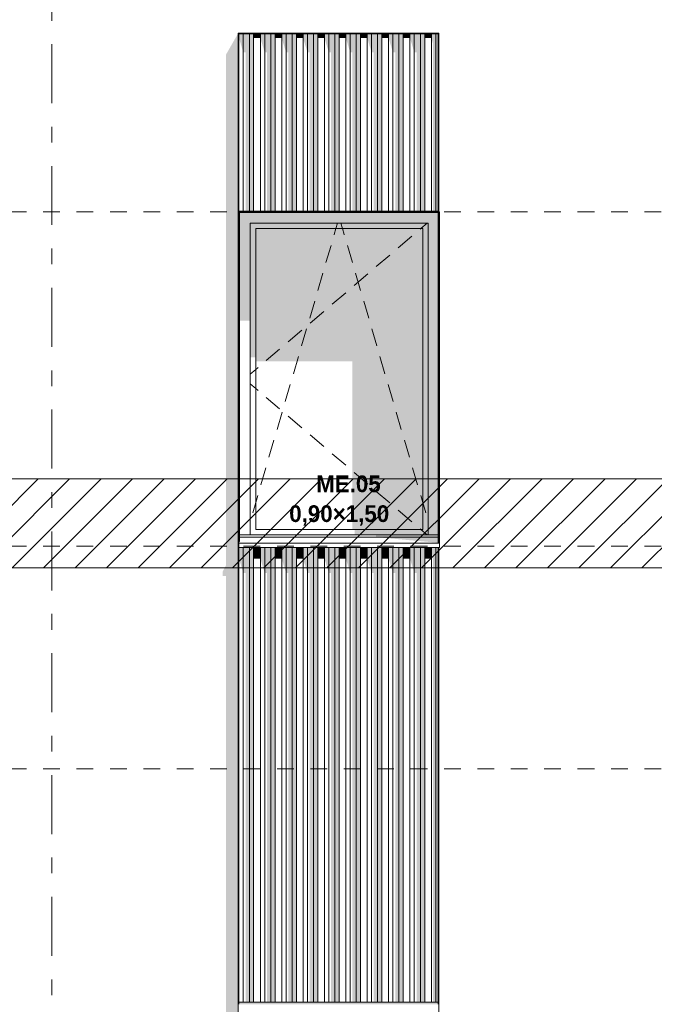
# Model space of a CAD drawing. Header units: millimetres. Extents: x -62337 to -23489, y -53000 to 10500.
# Tile 28 of 34: x -32698 to -29848, y 2503 to 6923. Entities that reach past the tile are written whole.
import ezdxf
from ezdxf.enums import TextEntityAlignment as Align

# ---------------------------------------------------------------- set-up
doc = ezdxf.new("R2010")
doc.units = ezdxf.units.MM
doc.header["$MEASUREMENT"] = 0
doc.linetypes.add('_TIRET COURT 1', pattern=[150, 75, -75])
doc.linetypes.add('Axe', pattern=[546.805537, 264.583325, -105.833328, 70.555556, -105.833328])
for name, color, linetype in [('Nouveau_0', 7, 'Continuous'), ('Nouveau_2D - Dessin général', 7, 'Continuous'), ('Nouveau_2D - Etiquettes 50ème', 7, 'Continuous'), ('Nouveau__Grille structurelle (axe_trame)', 7, 'Continuous'), ('Nouveau__Murs ext - Bardages', 7, 'Continuous'), ('Nouveau__Murs ext - Périphériques', 7, 'Continuous'), ('Nouveau_Fenêtres Archicad', 7, 'Continuous')]:
    doc.layers.add(name, color=color, linetype=linetype)
doc.styles.add('STYLE_GENERE_1', font='arial.ttf')
doc.styles.add('STYLE_GENERE_2', font='GOTHIC.TTF')

# ---------------------------------------------------------------- blocks, each defined once
blk = doc.blocks.new('Élément de coupe_5')
at = {"layer": 'Nouveau__Murs ext - Périphériques', "linetype": 'Continuous', "lineweight": 13}
for points in [[(-31786.5, 865.3), (-30886.5, 865.3), (-30879.5, 887.5), (-30885.3, 887.5), (-30875, 906.4), (-30875, 887.4), (-30872, 887.4), (-30816.1, 984.8), (-30819.1, 984.8), (-30819.1, 993.4), (-31713, 993.4), (-31713, 1020), (-31713.1, 1019.9), (-31713.1, 984.8), (-31716.1, 984.8), (-31716.1, 3560), (-31772, 3560), (-31772, 911.9), (-31786.5, 885.3)], [(-30819.1, 2512.8), (-31713.1, 2512.8), (-31713.1, 2502.8), (-30819.1, 2502.8)]]:
    blk.add_hatch(color=7, dxfattribs=at).paths.add_polyline_path(points)
blk = doc.blocks.new('Élément de coupe_11')
at = {"layer": 'Nouveau__Murs ext - Périphériques', "linetype": 'Continuous', "lineweight": 13}
for points in [[(-31786.5, 4425.3), (-31772, 4425.3), (-31772, 3560), (-31716.1, 3560), (-31716.1, 6862.8), (-31772, 6765.4), (-31772, 4471.9), (-31786.5, 4445.3)], [(-31713.1, 5962.4), (-31713, 5962.4), (-31713, 6059.8), (-31713.1, 6059.8)], [(-31713, 4580), (-31713.1, 4579.9), (-31713.1, 4562.8), (-31713, 4562.8)]]:
    blk.add_hatch(color=7, dxfattribs=at).paths.add_polyline_path(points)
blk = doc.blocks.new('Élément de coupe_25')
at = {"layer": 'Nouveau_Fenêtres Archicad', "linetype": 'Continuous', "lineweight": 13}
for points in [[(-31713, 6059.8), (-31713, 5962.4), (-31710, 5962.4), (-31710, 6057), (-31712.8, 6059.8)], [(-31712.8, 6059.8), (-31710, 6057), (-30819.1, 6057), (-30819.1, 6059.8)], [(-31710, 6057), (-31710, 6010), (-31663, 6010), (-30863, 6010), (-30819.1, 6010), (-30819.1, 6057)], [(-30816.1, 6057), (-30816.1, 6010), (-30816, 6010), (-30816, 6057)], [(-31663, 6010), (-31710, 6010), (-31710, 5571.7), (-31663, 5571.7)], [(-31663, 6010), (-31663, 5985), (-31638, 5985), (-30888, 5985), (-30863, 5985), (-30863, 6010)], [(-31663, 5985), (-31663, 5406.9), (-31638, 5406.9), (-31638, 5985)], [(-31638, 5388.6), (-31204.1, 5388.6), (-31204.1, 4635), (-30888, 4635), (-30888, 5985), (-31638, 5985)], [(-30888, 4635), (-30863, 4635), (-30863, 5985), (-30888, 5985)], [(-30863, 4610), (-30819.1, 4610), (-30819.1, 6010), (-30863, 6010)], [(-30816.1, 4610), (-30816, 4610), (-30816, 6010), (-30816.1, 6010)], [(-30863, 4635), (-31193.6, 4635), (-31193.6, 4610), (-30863, 4610)], [(-31098.3, 4610), (-31098.3, 4600), (-30819.1, 4600), (-30819.1, 4610)], [(-30819.1, 4575), (-30819.1, 4600), (-31098.3, 4600)], [(-30816.1, 4610), (-30816.1, 4600), (-30816, 4600), (-30816, 4610)], [(-30816.1, 4580), (-30816, 4580), (-30816, 4600), (-30816.1, 4600)]]:
    blk.add_hatch(color=7, dxfattribs=at).paths.add_polyline_path(points)
at = {"layer": 'Nouveau_Fenêtres Archicad', "color": 7, "linetype": 'Continuous', "lineweight": 13}
for p, q in [((-31713, 6059.8), (-31713, 4580)), ((-31710, 4580), (-31710, 6057)), ((-31710, 6057), (-30819.1, 6057)), ((-30813, 6060), (-30816.1, 6060)), ((-30816, 6057), (-30816, 4580)), ((-30813, 4580), (-30813, 6060)), ((-31663, 4610), (-31663, 6010)), ((-31663, 6010), (-30863, 6010)), ((-31638, 4635), (-31638, 5985)), ((-31638, 5985), (-30888, 5985)), ((-31285.5, 5958.2), (-31277.7, 5985)), ((-31277.7, 5985), (-31270.3, 6010)), ((-31248.3, 5985), (-31255.7, 6010)), ((-31240.5, 5958.2), (-31248.3, 5985)), ((-30896.6, 5985), (-30898.9, 5983.1)), ((-30867.3, 6010), (-30896.6, 5985)), ((-30888, 5985), (-30888, 4635)), ((-30863, 6010), (-30863, 4610)), ((-31285.8, 5957.3), (-31285.5, 5958.2)), ((-31240.2, 5957.3), (-31240.5, 5958.2)), ((-30936.9, 5950.6), (-30997.8, 5898.7)), ((-31322.3, 5832.5), (-31299.8, 5909.3)), ((-31203.7, 5832.5), (-31226.2, 5909.3)), ((-31035.8, 5866.3), (-31096.7, 5814.4)), ((-31358.9, 5707.8), (-31336.4, 5784.5)), ((-31134.7, 5781.9), (-31195.6, 5730)), ((-31167.1, 5707.8), (-31189.6, 5784.5)), ((-31395.5, 5583), (-31373, 5659.8)), ((-31233.6, 5697.5), (-31294.5, 5645.6)), ((-31130.5, 5583), (-31153, 5659.8)), ((-31332.5, 5613.2), (-31393.4, 5561.3)), ((-31431.5, 5528.8), (-31492.3, 5476.9)), ((-31432, 5458.3), (-31409.5, 5535)), ((-31094, 5458.3), (-31116.5, 5535)), ((-31530.4, 5444.5), (-31591.2, 5392.5)), ((-31468.6, 5333.5), (-31446.1, 5410.3)), ((-31057.4, 5333.5), (-31079.9, 5410.3)), ((-31638, 5352.6), (-31663, 5331.3)), ((-31627.1, 5361.9), (-31638, 5352.6)), ((-31638, 5267.4), (-31663, 5288.7)), ((-31627.1, 5258.1), (-31638, 5267.4)), ((-31505.2, 5208.8), (-31482.7, 5285.5)), ((-31020.8, 5208.8), (-31043.3, 5285.5)), ((-31530.4, 5175.5), (-31591.2, 5227.5)), ((-31541.7, 5084), (-31519.2, 5160.8)), ((-31431.5, 5091.2), (-31492.3, 5143.1)), ((-30984.3, 5084), (-31006.8, 5160.8)), ((-31332.5, 5006.8), (-31393.4, 5058.7)), ((-31578.3, 4959.3), (-31555.8, 5036)), ((-30947.7, 4959.3), (-30970.2, 5036)), ((-31233.6, 4922.5), (-31294.5, 4974.4)), ((-31614.9, 4834.5), (-31592.4, 4911.3)), ((-30911.1, 4834.5), (-30933.6, 4911.3)), ((-31134.7, 4838.1), (-31195.6, 4890)), ((-31638, 4755.6), (-31628.9, 4786.5)), ((-31035.8, 4753.7), (-31096.7, 4805.6)), ((-30888, 4755.6), (-30897.1, 4786.5)), ((-31651.4, 4709.8), (-31638, 4755.6)), ((-30874.6, 4709.8), (-30888, 4755.6)), ((-30936.9, 4669.4), (-30997.8, 4721.3)), ((-31710, 4610), (-30819.1, 4610)), ((-31710, 4600), (-30819.1, 4600)), ((-30888, 4635), (-31638, 4635)), ((-30896.6, 4635), (-30898.9, 4636.9)), ((-30867.3, 4610), (-30896.6, 4635)), ((-31710, 4580), (-31713, 4580)), ((-31713, 4580), (-31713, 4573.4)), ((-31713, 4573.4), (-31713, 4553.4)), ((-31713, 4573.4), (-30813, 4573.4)), ((-31713, 4553.4), (-30813, 4553.4)), ((-30816, 4580), (-30813, 4580)), ((-30813, 4580), (-30813, 4573.4)), ((-30813, 4573.4), (-30813, 4553.4))]:
    blk.add_line(p, q, dxfattribs=at)
blk = doc.blocks.new('Élément de coupe_157')
at = {"layer": 'Nouveau__Murs ext - Bardages', "color": 7, "linetype": 'Continuous', "lineweight": 13}
for p, q in [((-31713.1, 6062.8), (-30819.1, 6062.8)), ((-31713.1, 6059.8), (-30819.1, 6059.8))]:
    blk.add_line(p, q, dxfattribs=at)
blk = doc.blocks.new('Élément de coupe_159')
at = {"layer": 'Nouveau__Murs ext - Bardages', "linetype": 'Continuous', "lineweight": 13}
for points in [[(-31713.1, 4562.8), (-31713.1, 4503.2), (-31693.7, 4439.7), (-31693.7, 4553.4), (-31713, 4553.4), (-31713, 4562.8)], [(-31666.5, 4553.4), (-31693.7, 4553.4), (-31693.7, 4439.7), (-31683.5, 4439.7), (-31683.5, 2512.8), (-31666.5, 2512.8)], [(-31666.5, 4553.4), (-31666.5, 2512.8), (-31647.1, 2512.8), (-31647.1, 4553.4)], [(-31647.1, 4553.4), (-31647.1, 4503.2), (-31617.1, 4503.2), (-31617.1, 4553.4)], [(-31597.7, 4553.4), (-31617.1, 4553.4), (-31617.1, 4503.2), (-31597.7, 4439.7)], [(-31597.7, 4553.4), (-31597.7, 4439.7), (-31587.5, 4439.7), (-31587.5, 2512.8), (-31570.5, 2512.8), (-31570.5, 4553.4)], [(-31570.5, 4553.4), (-31570.5, 2512.8), (-31551.1, 2512.8), (-31551.1, 4553.4)], [(-31551.1, 4553.4), (-31551.1, 4503.2), (-31521.1, 4503.2), (-31521.1, 4553.4)], [(-31521.1, 4553.4), (-31521.1, 4503.2), (-31501.7, 4439.7), (-31501.7, 4553.4)], [(-31474.5, 4553.4), (-31501.7, 4553.4), (-31501.7, 4439.7), (-31491.5, 4439.7), (-31491.5, 2512.8), (-31474.5, 2512.8)], [(-31474.5, 4553.4), (-31474.5, 2512.8), (-31455.1, 2512.8), (-31455.1, 4553.4)], [(-31455.1, 4553.4), (-31455.1, 4503.2), (-31425.1, 4503.2), (-31425.1, 4553.4)], [(-31425.1, 4553.4), (-31425.1, 4503.2), (-31405.7, 4439.7), (-31405.7, 4553.4)], [(-31405.7, 4553.4), (-31405.7, 4439.7), (-31395.5, 4439.7), (-31395.5, 2512.8), (-31378.5, 2512.8), (-31378.5, 4553.4)], [(-31359.1, 4553.4), (-31378.5, 4553.4), (-31378.5, 2512.8), (-31359.1, 2512.8)], [(-31329.1, 4553.4), (-31359.1, 4553.4), (-31359.1, 4503.2), (-31329.1, 4503.2)], [(-31329.1, 4553.4), (-31329.1, 4503.2), (-31309.7, 4439.7), (-31309.7, 4553.4)], [(-31309.7, 4553.4), (-31309.7, 4439.7), (-31299.5, 4439.7), (-31299.5, 2512.8), (-31282.5, 2512.8), (-31282.5, 4553.4)], [(-31263.1, 4553.4), (-31282.5, 4553.4), (-31282.5, 2512.8), (-31263.1, 2512.8)], [(-31233.1, 4553.4), (-31263.1, 4553.4), (-31263.1, 4503.2), (-31233.1, 4503.2)], [(-31233.1, 4553.4), (-31233.1, 4503.2), (-31213.7, 4439.7), (-31213.7, 4553.4)], [(-31186.5, 4553.4), (-31213.7, 4553.4), (-31213.7, 4439.7), (-31203.5, 4439.7), (-31203.5, 2512.8), (-31186.5, 2512.8)], [(-31167.1, 4553.4), (-31186.5, 4553.4), (-31186.5, 2512.8), (-31167.1, 2512.8)], [(-31137.1, 4553.4), (-31167.1, 4553.4), (-31167.1, 4503.2), (-31137.1, 4503.2)], [(-31137.1, 4553.4), (-31137.1, 4503.2), (-31117.7, 4439.7), (-31117.7, 4553.4)], [(-31117.7, 4553.4), (-31117.7, 4439.7), (-31107.5, 4439.7), (-31107.5, 2512.8), (-31090.5, 2512.8), (-31090.5, 4553.4)], [(-31071.1, 4553.4), (-31090.5, 4553.4), (-31090.5, 2512.8), (-31071.1, 2512.8)], [(-31041.1, 4553.4), (-31071.1, 4553.4), (-31071.1, 4503.2), (-31041.1, 4503.2)], [(-31021.7, 4553.4), (-31041.1, 4553.4), (-31041.1, 4503.2), (-31021.7, 4439.7)], [(-30994.5, 4553.4), (-31021.7, 4553.4), (-31021.7, 4439.7), (-31011.5, 4439.7), (-31011.5, 2512.8), (-30994.5, 2512.8)], [(-30975.1, 4553.4), (-30994.5, 4553.4), (-30994.5, 2512.8), (-30975.1, 2512.8)], [(-30945.1, 4553.4), (-30975.1, 4553.4), (-30975.1, 4503.2), (-30945.1, 4503.2)], [(-30945.1, 4553.4), (-30945.1, 4503.2), (-30925.7, 4439.7), (-30925.7, 4553.4)], [(-30925.7, 4553.4), (-30925.7, 4439.7), (-30915.5, 4439.7), (-30915.5, 2512.8), (-30898.5, 2512.8), (-30898.5, 4553.4)], [(-30879.1, 4553.4), (-30898.5, 4553.4), (-30898.5, 2512.8), (-30879.1, 2512.8)], [(-30879.1, 4553.4), (-30879.1, 4503.2), (-30849.1, 4503.2), (-30849.1, 4553.4)], [(-30829.7, 4553.4), (-30849.1, 4553.4), (-30849.1, 4503.2), (-30846.6, 4494.9), (-30844.1, 4509.2), (-30846.1, 4515.8), (-30842.5, 4523), (-30842.5, 2512.8), (-30829.7, 2512.8)], [(-30829.7, 4553.4), (-30829.7, 2512.8), (-30819.1, 2512.8), (-30819.1, 4553.4)]]:
    blk.add_hatch(color=7, dxfattribs=at).paths.add_polyline_path(points)
at = {"layer": 'Nouveau__Murs ext - Bardages', "color": 7, "linetype": 'Continuous', "lineweight": 13}
for p, q in [((-31693.7, 2512.8), (-31693.7, 4553.4)), ((-31666.5, 2512.8), (-31666.5, 4553.4)), ((-31647.1, 2512.8), (-31647.1, 4553.4)), ((-31617.1, 2512.8), (-31617.1, 4553.4)), ((-31597.7, 2512.8), (-31597.7, 4553.4)), ((-31570.5, 2512.8), (-31570.5, 4553.4)), ((-31551.1, 2512.8), (-31551.1, 4553.4)), ((-31521.1, 2512.8), (-31521.1, 4553.4)), ((-31501.7, 2512.8), (-31501.7, 4553.4)), ((-31474.5, 2512.8), (-31474.5, 4553.4)), ((-31455.1, 2512.8), (-31455.1, 4553.4)), ((-31425.1, 2512.8), (-31425.1, 4553.4)), ((-31405.7, 2512.8), (-31405.7, 4553.4)), ((-31378.5, 2512.8), (-31378.5, 4553.4)), ((-31359.1, 2512.8), (-31359.1, 4553.4)), ((-31329.1, 2512.8), (-31329.1, 4553.4)), ((-31309.7, 2512.8), (-31309.7, 4553.4)), ((-31282.5, 2512.8), (-31282.5, 4553.4)), ((-31263.1, 2512.8), (-31263.1, 4553.4)), ((-31233.1, 2512.8), (-31233.1, 4553.4)), ((-31213.7, 2512.8), (-31213.7, 4553.4)), ((-31186.5, 2512.8), (-31186.5, 4553.4)), ((-31167.1, 2512.8), (-31167.1, 4553.4)), ((-31137.1, 2512.8), (-31137.1, 4553.4)), ((-31117.7, 2512.8), (-31117.7, 4553.4)), ((-31090.5, 2512.8), (-31090.5, 4553.4)), ((-31071.1, 2512.8), (-31071.1, 4553.4)), ((-31041.1, 2512.8), (-31041.1, 4553.4)), ((-31021.7, 2512.8), (-31021.7, 4553.4)), ((-30994.5, 2512.8), (-30994.5, 4553.4)), ((-30975.1, 2512.8), (-30975.1, 4553.4)), ((-30945.1, 2512.8), (-30945.1, 4553.4)), ((-30925.7, 2512.8), (-30925.7, 4553.4)), ((-30898.5, 2512.8), (-30898.5, 4553.4)), ((-30879.1, 2512.8), (-30879.1, 4553.4)), ((-30849.1, 2512.8), (-30849.1, 4553.4)), ((-30829.7, 2512.8), (-30829.7, 4553.4)), ((-31713.1, 2512.8), (-31693.7, 2512.8)), ((-31693.7, 2512.8), (-31666.5, 2512.8)), ((-31666.5, 2512.8), (-31647.1, 2512.8)), ((-31647.1, 2512.8), (-31617.1, 2512.8)), ((-31617.1, 2512.8), (-31597.7, 2512.8)), ((-31597.7, 2512.8), (-31570.5, 2512.8)), ((-31570.5, 2512.8), (-31551.1, 2512.8)), ((-31551.1, 2512.8), (-31521.1, 2512.8)), ((-31521.1, 2512.8), (-31501.7, 2512.8)), ((-31501.7, 2512.8), (-31474.5, 2512.8)), ((-31474.5, 2512.8), (-31455.1, 2512.8)), ((-31455.1, 2512.8), (-31425.1, 2512.8)), ((-31425.1, 2512.8), (-31405.7, 2512.8)), ((-31405.7, 2512.8), (-31378.5, 2512.8)), ((-31378.5, 2512.8), (-31359.1, 2512.8)), ((-31359.1, 2512.8), (-31329.1, 2512.8)), ((-31329.1, 2512.8), (-31309.7, 2512.8)), ((-31309.7, 2512.8), (-31282.5, 2512.8)), ((-31282.5, 2512.8), (-31263.1, 2512.8)), ((-31263.1, 2512.8), (-31233.1, 2512.8)), ((-31233.1, 2512.8), (-31213.7, 2512.8)), ((-31213.7, 2512.8), (-31186.5, 2512.8)), ((-31186.5, 2512.8), (-31167.1, 2512.8)), ((-31167.1, 2512.8), (-31137.1, 2512.8)), ((-31137.1, 2512.8), (-31117.7, 2512.8)), ((-31117.7, 2512.8), (-31090.5, 2512.8)), ((-31090.5, 2512.8), (-31071.1, 2512.8)), ((-31071.1, 2512.8), (-31041.1, 2512.8)), ((-31041.1, 2512.8), (-31021.7, 2512.8)), ((-31021.7, 2512.8), (-30994.5, 2512.8)), ((-30994.5, 2512.8), (-30975.1, 2512.8)), ((-30975.1, 2512.8), (-30945.1, 2512.8)), ((-30945.1, 2512.8), (-30925.7, 2512.8)), ((-30925.7, 2512.8), (-30898.5, 2512.8)), ((-30898.5, 2512.8), (-30879.1, 2512.8)), ((-30879.1, 2512.8), (-30849.1, 2512.8)), ((-30849.1, 2512.8), (-30829.7, 2512.8)), ((-30829.7, 2512.8), (-30819.1, 2512.8))]:
    blk.add_line(p, q, dxfattribs=at)
blk = doc.blocks.new('Élément de coupe_160')
at = {"layer": 'Nouveau__Murs ext - Bardages', "linetype": 'Continuous', "lineweight": 13}
for points in [[(-31713.1, 6859.8), (-31713.1, 6840.3), (-31693.7, 6776.8), (-31693.7, 6859.8)], [(-31666.5, 6859.8), (-31693.7, 6859.8), (-31693.7, 6776.8), (-31683.5, 6776.8), (-31683.5, 6062.8), (-31666.5, 6062.8)], [(-31647.1, 6859.8), (-31666.5, 6859.8), (-31666.5, 6062.8), (-31647.1, 6062.8)], [(-31647.1, 6859.8), (-31647.1, 6840.3), (-31617.1, 6840.3), (-31617.1, 6859.8)], [(-31617.1, 6859.8), (-31617.1, 6840.3), (-31597.7, 6776.8), (-31597.7, 6859.8)], [(-31597.7, 6859.8), (-31597.7, 6776.8), (-31587.5, 6776.8), (-31587.5, 6062.8), (-31570.5, 6062.8), (-31570.5, 6859.8)], [(-31551.1, 6859.8), (-31570.5, 6859.8), (-31570.5, 6062.8), (-31551.1, 6062.8)], [(-31521.1, 6859.8), (-31551.1, 6859.8), (-31551.1, 6840.3), (-31521.1, 6840.3)], [(-31521.1, 6859.8), (-31521.1, 6840.3), (-31501.7, 6776.8), (-31501.7, 6859.8)], [(-31501.7, 6859.8), (-31501.7, 6776.8), (-31491.5, 6776.8), (-31491.5, 6062.8), (-31474.5, 6062.8), (-31474.5, 6859.8)], [(-31455.1, 6859.8), (-31474.5, 6859.8), (-31474.5, 6062.8), (-31455.1, 6062.8)], [(-31455.1, 6859.8), (-31455.1, 6840.3), (-31425.1, 6840.3), (-31425.1, 6859.8)], [(-31405.7, 6859.8), (-31425.1, 6859.8), (-31425.1, 6840.3), (-31405.7, 6776.8)], [(-31405.7, 6859.8), (-31405.7, 6776.8), (-31395.5, 6776.8), (-31395.5, 6062.8), (-31378.5, 6062.8), (-31378.5, 6859.8)], [(-31359.1, 6859.8), (-31378.5, 6859.8), (-31378.5, 6062.8), (-31359.1, 6062.8)], [(-31329.1, 6859.8), (-31359.1, 6859.8), (-31359.1, 6840.3), (-31329.1, 6840.3)], [(-31329.1, 6859.8), (-31329.1, 6840.3), (-31309.7, 6776.8), (-31309.7, 6859.8)], [(-31309.7, 6859.8), (-31309.7, 6776.8), (-31299.5, 6776.8), (-31299.5, 6062.8), (-31282.5, 6062.8), (-31282.5, 6859.8)], [(-31263.1, 6859.8), (-31282.5, 6859.8), (-31282.5, 6062.8), (-31263.1, 6062.8)], [(-31263.1, 6859.8), (-31263.1, 6840.3), (-31233.1, 6840.3), (-31233.1, 6859.8)], [(-31233.1, 6859.8), (-31233.1, 6840.3), (-31213.7, 6776.8), (-31213.7, 6859.8)], [(-31213.7, 6859.8), (-31213.7, 6776.8), (-31203.5, 6776.8), (-31203.5, 6062.8), (-31186.5, 6062.8), (-31186.5, 6859.8)], [(-31167.1, 6859.8), (-31186.5, 6859.8), (-31186.5, 6062.8), (-31167.1, 6062.8)], [(-31137.1, 6859.8), (-31167.1, 6859.8), (-31167.1, 6840.3), (-31137.1, 6840.3)], [(-31137.1, 6859.8), (-31137.1, 6840.3), (-31117.7, 6776.8), (-31117.7, 6859.8)], [(-31117.7, 6859.8), (-31117.7, 6776.8), (-31107.5, 6776.8), (-31107.5, 6062.8), (-31090.5, 6062.8), (-31090.5, 6859.8)], [(-31071.1, 6859.8), (-31090.5, 6859.8), (-31090.5, 6062.8), (-31071.1, 6062.8)], [(-31071.1, 6859.8), (-31071.1, 6840.3), (-31041.1, 6840.3), (-31041.1, 6859.8)], [(-31041.1, 6859.8), (-31041.1, 6840.3), (-31021.7, 6776.8), (-31021.7, 6859.8)], [(-31021.7, 6859.8), (-31021.7, 6776.8), (-31011.5, 6776.8), (-31011.5, 6062.8), (-30994.5, 6062.8), (-30994.5, 6859.8)], [(-30975.1, 6859.8), (-30994.5, 6859.8), (-30994.5, 6062.8), (-30975.1, 6062.8)], [(-30975.1, 6859.8), (-30975.1, 6840.3), (-30945.1, 6840.3), (-30945.1, 6859.8)], [(-30945.1, 6859.8), (-30945.1, 6840.3), (-30925.7, 6776.8), (-30925.7, 6859.8)], [(-30925.7, 6859.8), (-30925.7, 6776.8), (-30915.5, 6776.8), (-30915.5, 6062.8), (-30898.5, 6062.8), (-30898.5, 6859.8)], [(-30879.1, 6859.8), (-30898.5, 6859.8), (-30898.5, 6062.8), (-30879.1, 6062.8)], [(-30879.1, 6859.8), (-30879.1, 6840.3), (-30849.1, 6840.3), (-30849.1, 6859.8)], [(-30849.1, 6859.8), (-30849.1, 6840.3), (-30842.5, 6818.9), (-30842.5, 6062.8), (-30829.7, 6062.8), (-30829.7, 6859.8)], [(-30819.1, 6859.8), (-30829.7, 6859.8), (-30829.7, 6062.8), (-30819.1, 6062.8)]]:
    blk.add_hatch(color=7, dxfattribs=at).paths.add_polyline_path(points)
at = {"layer": 'Nouveau__Murs ext - Bardages', "color": 7, "linetype": 'Continuous', "lineweight": 13}
for p, q in [((-31693.7, 6062.8), (-31693.7, 6859.8)), ((-31666.5, 6062.8), (-31666.5, 6859.8)), ((-31647.1, 6062.8), (-31647.1, 6859.8)), ((-31617.1, 6062.8), (-31617.1, 6859.8)), ((-31597.7, 6062.8), (-31597.7, 6859.8)), ((-31570.5, 6062.8), (-31570.5, 6859.8)), ((-31551.1, 6062.8), (-31551.1, 6859.8)), ((-31521.1, 6062.8), (-31521.1, 6859.8)), ((-31501.7, 6062.8), (-31501.7, 6859.8)), ((-31474.5, 6062.8), (-31474.5, 6859.8)), ((-31455.1, 6062.8), (-31455.1, 6859.8)), ((-31425.1, 6062.8), (-31425.1, 6859.8)), ((-31405.7, 6062.8), (-31405.7, 6859.8)), ((-31378.5, 6062.8), (-31378.5, 6859.8)), ((-31359.1, 6062.8), (-31359.1, 6859.8)), ((-31329.1, 6062.8), (-31329.1, 6859.8)), ((-31309.7, 6062.8), (-31309.7, 6859.8)), ((-31282.5, 6062.8), (-31282.5, 6859.8)), ((-31263.1, 6062.8), (-31263.1, 6859.8)), ((-31233.1, 6062.8), (-31233.1, 6859.8)), ((-31213.7, 6062.8), (-31213.7, 6859.8)), ((-31186.5, 6062.8), (-31186.5, 6859.8)), ((-31167.1, 6062.8), (-31167.1, 6859.8)), ((-31137.1, 6062.8), (-31137.1, 6859.8)), ((-31117.7, 6062.8), (-31117.7, 6859.8)), ((-31090.5, 6062.8), (-31090.5, 6859.8)), ((-31071.1, 6062.8), (-31071.1, 6859.8)), ((-31041.1, 6062.8), (-31041.1, 6859.8)), ((-31021.7, 6062.8), (-31021.7, 6859.8)), ((-30994.5, 6062.8), (-30994.5, 6859.8)), ((-30975.1, 6062.8), (-30975.1, 6859.8)), ((-30945.1, 6062.8), (-30945.1, 6859.8)), ((-30925.7, 6062.8), (-30925.7, 6859.8)), ((-30898.5, 6062.8), (-30898.5, 6859.8)), ((-30879.1, 6062.8), (-30879.1, 6859.8)), ((-30849.1, 6062.8), (-30849.1, 6859.8)), ((-30829.7, 6062.8), (-30829.7, 6859.8))]:
    blk.add_line(p, q, dxfattribs=at)
blk = doc.blocks.new('Élément de coupe_161')
at = {"layer": 'Nouveau__Murs ext - Bardages', "color": 7, "linetype": 'Continuous', "lineweight": 13}
for p, q in [((-31716.1, 6862.8), (-31716.1, 6859.8)), ((-31716.1, 6862.8), (-30816.1, 6862.8)), ((-31713.1, 6859.8), (-30819.1, 6859.8)), ((-30816.1, 6862.8), (-30816.1, 6859.8))]:
    blk.add_line(p, q, dxfattribs=at)
blk = doc.blocks.new('Élément de coupe_162')
at = {"layer": 'Nouveau__Murs ext - Bardages', "color": 7, "linetype": 'Continuous', "lineweight": 13}
for p, q in [((-30819.1, 6859.8), (-30816.1, 6859.8)), ((-30819.1, 6062.8), (-30819.1, 6859.8)), ((-30816.1, 4575), (-30816.1, 6859.8)), ((-30819.1, 6059.8), (-30819.1, 6062.8)), ((-30819.1, 4575), (-30819.1, 6059.8)), ((-30819.1, 2502.8), (-30819.1, 4553.4)), ((-30816.1, 1015), (-30816.1, 4553.4))]:
    blk.add_line(p, q, dxfattribs=at)
blk = doc.blocks.new('Élément de coupe_163')
at = {"layer": 'Nouveau__Murs ext - Bardages', "linetype": 'Continuous', "lineweight": 13}
blk.add_hatch(color=7, dxfattribs=at).paths.add_polyline_path([(-31713.1, 4574.9), (-31716.1, 4569.4), (-31716.1, 4522.7), (-31713.1, 4522.7)])
at = {"layer": 'Nouveau__Murs ext - Bardages', "color": 7, "linetype": 'Continuous', "lineweight": 13}
for p, q in [((-31716.1, 6859.8), (-31713.1, 6859.8)), ((-31716.1, 984.8), (-31716.1, 6859.8)), ((-31713.1, 6062.8), (-31713.1, 6859.8)), ((-31713.1, 6059.8), (-31713.1, 6062.8)), ((-31713.1, 2502.8), (-31713.1, 6059.8))]:
    blk.add_line(p, q, dxfattribs=at)
blk = doc.blocks.new('Marque grille standard[5]', base_point=(-32553, 10000))
at = {"layer": 'Nouveau__Grille structurelle (axe_trame)', "color": 1, "linetype": 'Axe', "lineweight": 20}
blk.add_line((-32553, 9000), (-32553, -3000), dxfattribs=at)
at = {"layer": 'Nouveau__Grille structurelle (axe_trame)', "color": 7, "lineweight": 13, "style": 'STYLE_GENERE_1'}
for tag, p in [('AC_MarkerText_1_0', (-32553, 10337.5)), ('AC_MarkerText_1_1', (-32553, -4162.5))]:
    blk.add_attdef(tag, text='', height=175, rotation=360, dxfattribs=at).set_placement(p, align=Align.TOP_CENTER)

msp = doc.modelspace()

# ---------------------------------------------------------------- hatches: boundary and pattern name
at = {"layer": 'Nouveau_0', "linetype": 'Continuous', "lineweight": 0}
h = msp.add_hatch(dxfattribs=at)
h.set_pattern_fill('Blocs_maçonnerie', color=112, style=0, pattern_type=2)
h.set_pattern_definition([(45, (0, 0), (-70.71068, 70.71068), [])])
h.paths.add_polyline_path([(-60620.2, 4861.7), (-24117.2, 4861.7), (-24117.2, 4461.7), (-60620.2, 4461.7)])

# ---------------------------------------------------------------- linework, layer by layer
at = {"layer": 'Nouveau_0', "color": 112, "linetype": 'Continuous', "lineweight": 0, "flags": 128}
msp.add_lwpolyline([(-60620.2, 4861.7), (-24117.2, 4861.7), (-24117.2, 4461.7), (-60620.2, 4461.7)], close=True, dxfattribs=at)
at = {"layer": 'Nouveau_2D - Dessin général', "color": 7, "linetype": '_TIRET COURT 1', "lineweight": 13}
for p, q in [((-24117.2, 6060), (-60975, 6060)), ((-24117.2, 4560), (-62067.9, 4560)), ((-24117.2, 3560), (-62067.9, 3560))]:
    msp.add_line(p, q, dxfattribs=at)

# ---------------------------------------------------------------- block references
at = {"layer": 'Nouveau__Grille structurelle (axe_trame)', "color": 7, "linetype": 'Continuous', "lineweight": 13}
msp.add_blockref('Marque grille standard[5]', (-32553, 10000), dxfattribs=at)
at = {"layer": 'Nouveau__Murs ext - Bardages', "lineweight": 0}
for name in ['Élément de coupe_161', 'Élément de coupe_163', 'Élément de coupe_160', 'Élément de coupe_162', 'Élément de coupe_157', 'Élément de coupe_159']:
    msp.add_blockref(name, (0, 0), dxfattribs=at)
at = {"layer": 'Nouveau__Murs ext - Périphériques', "lineweight": 0}
for name in ['Élément de coupe_11', 'Élément de coupe_5']:
    msp.add_blockref(name, (0, 0), dxfattribs=at)
at = {"layer": 'Nouveau_Fenêtres Archicad', "lineweight": 0}
msp.add_blockref('Élément de coupe_25', (0, 0), dxfattribs=at)

# ---------------------------------------------------------------- texts
at = {"layer": 'Nouveau_2D - Etiquettes 50ème', "color": 7, "linetype": 'Continuous', "lineweight": 13, "insert": (-31263, 4651.1), "char_height": 75, "attachment_point": 8, "line_spacing_factor": 1.071211, "style": 'STYLE_GENERE_2'}
msp.add_mtext('{\\fCentury Gothic|b1|i0|c0|p0;\\W2.97429; }{\\A1;\\fCentury Gothic|b1|i0|c0|p0;ME.05 }\\P{\\A1;\\fCentury Gothic|b1|i0|c0|p0;0,90×1,50}', dxfattribs=at)

doc.saveas('drawing.dxf')
